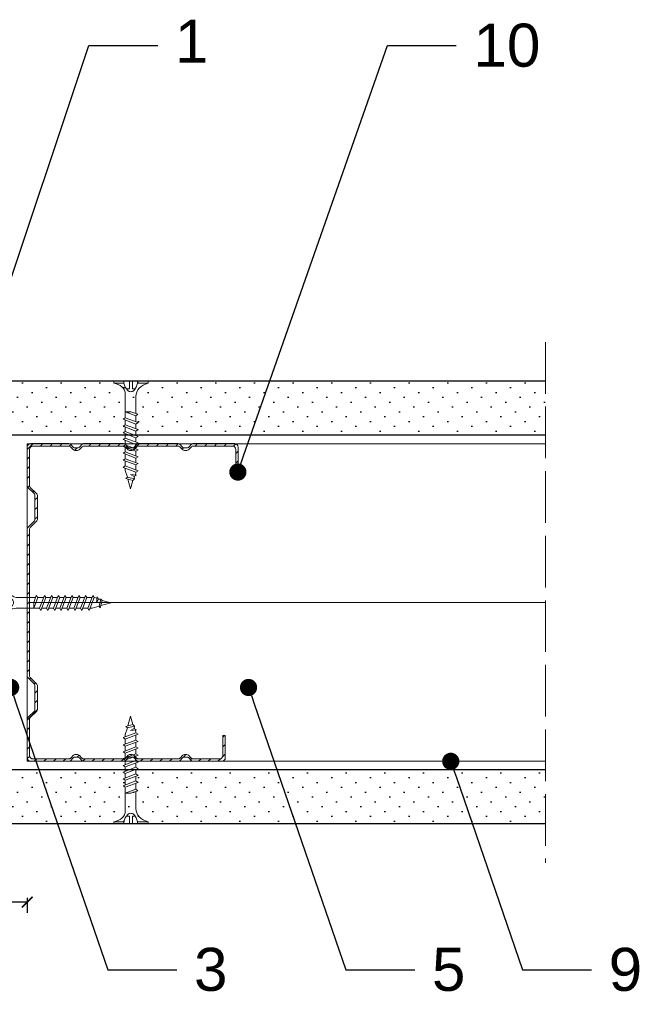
# Model space of a CAD drawing. Header units: millimetres. Extents: x 1776 to 2793, y 1041 to 1933.
# Tile 4 of 9: x 1973 to 2117, y 1650 to 1879. Entities that reach past the tile are written whole.
import ezdxf
from ezdxf import colors
from ezdxf.entities.mleader import LeaderData, LeaderLine
from ezdxf.math import Vec2, Vec3

# ---------------------------------------------------------------- set-up
doc = ezdxf.new("R2010")
doc.units = ezdxf.units.MM
doc.linetypes.add('ACAD_ISO02W100', pattern=[15, 12, -3])
for name, color, linetype, lineweight in [('_ISOVER WELNA', 7, 'BATTING', 9), ('_RIGIPS AKCESORIA', 7, 'Continuous', 18), ('_RIGIPS G-K', 7, 'Continuous', 25), ('_RIGIPS PROFIL', 7, 'Continuous', 18), ('OPISY', 7, 'Continuous', 9), ('PRZERYWANA', 7, 'ACAD_ISO02W100', 9), ('WYMIARY', 7, 'Continuous', 25)]:
    doc.layers.add(name, color=color, linetype=linetype, lineweight=lineweight)
doc.styles.get("Standard").update_dxf_attribs({"font": 'arial.ttf'})
doc.linetypes.add('BATTING', pattern='A,0.00254,-2.54,[134,ltypeshp.shx,S=2.54,R=0,X=-2.54,Y=0],-5.08,[134,ltypeshp.shx,S=2.54,R=180,X=2.54,Y=0],-2.54', length=10.16254)
doc.dimstyles.new('ISO-25', dxfattribs={"dimtxt": 5, "dimasz": 2.5, "dimexe": 2.5, "dimexo": 0.625, "dimtad": 1, "dimtxsty": 'Standard', "dimblk": 'ARCHTICK', "dimcen": 2.5, "dimadec": 0, "dimazin": 0, "dimtfac": 1, "dimtmove": 0, "dimatfit": 3, "dimfxl": 1, "dimfxlon": 1, "dimarcsym": 0})

# ---------------------------------------------------------------- blocks, each defined once
blk = doc.blocks.new('CW 75 ULTRASTIL')
h = blk.add_hatch()
h.set_pattern_fill('ANSI31', color=256, scale=0.5, style=0)
h.paths.add_polyline_path([(106.07, 103.31, -0.414214), (106.87, 104.11), (115.19, 104.11, -0.198912), (115.55, 103.96), (116.25, 103.25, 0.198912), (116.61, 103.11), (117.19, 103.11, 0.198912), (117.55, 103.25), (118.25, 103.96, -0.198912), (118.61, 104.11), (127.89, 104.11, -0.198912), (128.25, 103.96), (128.95, 103.25, 0.198912), (129.31, 103.11), (129.89, 103.11, 0.198912), (130.25, 103.25), (130.95, 103.96, -0.198912), (131.31, 104.11), (140.59, 104.11, -0.198912), (140.95, 103.96), (141.65, 103.25, 0.198912), (142.01, 103.11), (142.59, 103.11, 0.198912), (142.95, 103.25), (143.65, 103.96, -0.198912), (144.01, 104.11), (153.17, 104.11, -0.414214), (153.97, 103.31), (153.97, 98.66), (154.52, 98.66), (154.52, 103.86, 0.414214), (153.72, 104.66), (144.01, 104.66, 0.198912), (143.65, 104.51), (142.95, 103.8, -0.198912), (142.59, 103.66), (142.01, 103.66, -0.198912), (141.65, 103.8), (140.95, 104.51, 0.198912), (140.59, 104.66), (131.31, 104.66, 0.198912), (130.95, 104.51), (130.25, 103.8, -0.198912), (129.89, 103.66), (129.31, 103.66, -0.198912), (128.95, 103.8), (128.25, 104.51, 0.198912), (127.89, 104.66), (118.61, 104.66, 0.198912), (118.25, 104.51), (117.55, 103.8, -0.198912), (117.19, 103.66), (116.61, 103.66, -0.198912), (116.25, 103.8), (115.55, 104.51, 0.198912), (115.19, 104.66), (106.32, 104.66, 0.414214), (105.52, 103.86), (105.52, 94.86, 0.198912), (105.67, 94.51), (107.17, 93, -0.198912), (107.32, 92.65), (107.32, 87.06, -0.198912), (107.17, 86.71), (105.67, 85.2, 0.198912), (105.52, 84.85), (105.52, 50.66, 0.198912), (105.67, 50.31), (107.17, 48.8, -0.198912), (107.32, 48.45), (107.32, 42.86, -0.198912), (107.17, 42.51), (105.67, 41, 0.198912), (105.52, 40.65), (105.52, 31.66, 0.414214), (106.32, 30.86), (115.19, 30.86, 0.198912), (115.55, 31), (116.25, 31.71, -0.198912), (116.61, 31.86), (117.19, 31.86, -0.198912), (117.55, 31.71), (118.25, 31, 0.198912), (118.61, 30.86), (127.89, 30.86, 0.198912), (128.25, 31), (128.95, 31.71, -0.198912), (129.31, 31.86), (129.89, 31.86, -0.198912), (130.25, 31.71), (130.95, 31, 0.198912), (131.31, 30.86), (140.59, 30.86, 0.198912), (140.95, 31), (141.65, 31.71, -0.198912), (142.01, 31.86), (142.59, 31.86, -0.198912), (142.95, 31.71), (143.65, 31, 0.198912), (144.01, 30.86), (150.72, 30.86, 0.414214), (151.52, 31.66), (151.52, 36.86), (150.97, 36.86), (150.97, 32.21, -0.414214), (150.17, 31.41), (144.01, 31.41, -0.198912), (143.65, 31.55), (142.95, 32.26, 0.198912), (142.59, 32.41), (142.01, 32.41, 0.198912), (141.65, 32.26), (140.95, 31.55, -0.198912), (140.59, 31.41), (131.31, 31.41, -0.198912), (130.95, 31.55), (130.25, 32.26, 0.198912), (129.89, 32.41), (129.31, 32.41, 0.198912), (128.95, 32.26), (128.25, 31.55, -0.198912), (127.89, 31.41), (118.61, 31.41, -0.198912), (118.25, 31.55), (117.55, 32.26, 0.198912), (117.19, 32.41), (116.61, 32.41, 0.198912), (116.25, 32.26), (115.55, 31.55, -0.198912), (115.19, 31.41), (106.87, 31.41, -0.414214), (106.07, 32.21), (106.07, 40.65, -0.198912), (106.22, 41), (107.72, 42.51, 0.198912), (107.87, 42.86), (107.87, 48.45, 0.198912), (107.72, 48.8), (106.22, 50.31, -0.198912), (106.07, 50.66), (106.07, 84.85, -0.198912), (106.22, 85.2), (107.72, 86.71, 0.198912), (107.87, 87.06), (107.87, 92.65, 0.198912), (107.72, 93), (106.22, 94.51, -0.198912), (106.07, 94.86)])
at = {"layer": '_RIGIPS PROFIL'}
for p, q in [((105.52, 103.86), (105.52, 94.86)), ((106.07, 103.31), (106.07, 94.86)), ((115.19, 104.66), (106.32, 104.66)), ((115.19, 104.11), (106.87, 104.11)), ((115.55, 104.51), (116.25, 103.8)), ((115.55, 103.96), (116.25, 103.25)), ((117.19, 103.66), (116.61, 103.66)), ((117.19, 103.11), (116.61, 103.11)), ((118.25, 104.51), (117.55, 103.8)), ((118.25, 103.96), (117.55, 103.25)), ((127.89, 104.66), (118.61, 104.66)), ((127.89, 104.11), (118.61, 104.11)), ((128.25, 104.51), (128.95, 103.8)), ((128.25, 103.96), (128.95, 103.25)), ((129.89, 103.66), (129.31, 103.66)), ((129.89, 103.11), (129.31, 103.11)), ((130.95, 104.51), (130.25, 103.8)), ((130.95, 103.96), (130.25, 103.25)), ((131.31, 104.66), (140.59, 104.66)), ((131.31, 104.11), (140.59, 104.11)), ((140.95, 104.51), (141.65, 103.8)), ((140.95, 103.96), (141.65, 103.25)), ((142.59, 103.66), (142.01, 103.66)), ((142.59, 103.11), (142.01, 103.11)), ((143.65, 104.51), (142.95, 103.8)), ((143.65, 103.96), (142.95, 103.25)), ((153.72, 104.66), (144.01, 104.66)), ((153.17, 104.11), (144.01, 104.11)), ((153.97, 98.66), (153.97, 103.31)), ((154.52, 98.66), (154.52, 103.86)), ((153.97, 98.66), (154.52, 98.66)), ((107.17, 93), (105.67, 94.51)), ((107.72, 93), (106.22, 94.51)), ((107.32, 92.65), (107.32, 87.06)), ((107.87, 92.65), (107.87, 87.06)), ((105.52, 84.85), (105.52, 50.66)), ((107.17, 86.71), (105.67, 85.2)), ((106.07, 84.85), (106.07, 50.66)), ((107.72, 86.71), (106.22, 85.2)), ((107.17, 48.8), (105.67, 50.31)), ((107.72, 48.8), (106.22, 50.31)), ((107.32, 42.86), (107.32, 48.45)), ((107.87, 42.86), (107.87, 48.45)), ((107.17, 42.51), (105.67, 41)), ((107.72, 42.51), (106.22, 41)), ((105.52, 31.66), (105.52, 40.65)), ((106.07, 32.21), (106.07, 40.65)), ((150.97, 36.86), (150.97, 32.21)), ((150.97, 36.86), (151.52, 36.86)), ((151.52, 36.86), (151.52, 31.66)), ((115.55, 31.55), (116.25, 32.26)), ((117.19, 32.41), (116.61, 32.41)), ((118.25, 31.55), (117.55, 32.26)), ((128.25, 31.55), (128.95, 32.26)), ((129.89, 32.41), (129.31, 32.41)), ((130.95, 31.55), (130.25, 32.26)), ((140.95, 31.55), (141.65, 32.26)), ((142.59, 32.41), (142.01, 32.41)), ((143.65, 31.55), (142.95, 32.26)), ((115.19, 30.86), (106.32, 30.86)), ((115.19, 31.41), (106.87, 31.41)), ((115.55, 31), (116.25, 31.71)), ((117.19, 31.86), (116.61, 31.86)), ((118.25, 31), (117.55, 31.71)), ((127.89, 31.41), (118.61, 31.41)), ((127.89, 30.86), (118.61, 30.86)), ((128.25, 31), (128.95, 31.71)), ((129.89, 31.86), (129.31, 31.86)), ((130.95, 31), (130.25, 31.71)), ((131.31, 31.41), (140.59, 31.41)), ((131.31, 30.86), (140.59, 30.86)), ((140.95, 31), (141.65, 31.71)), ((142.59, 31.86), (142.01, 31.86)), ((143.65, 31), (142.95, 31.71)), ((150.17, 31.41), (144.01, 31.41)), ((150.72, 30.86), (144.01, 30.86))]:
    blk.add_line(p, q, dxfattribs=at)
for centre, radius, start, end in [((106.32, 103.86), 0.8, 90, 180), ((106.87, 103.31), 0.8, 90, 180), ((115.19, 104.16), 0.5, 45, 90), ((115.19, 103.61), 0.5, 45, 90), ((116.61, 104.16), 0.5, 225, 270), ((116.61, 103.61), 0.5, 225, 270), ((117.19, 104.16), 0.5, 270, 315), ((117.19, 103.61), 0.5, 270, 315), ((118.61, 104.16), 0.5, 90, 135), ((118.61, 103.61), 0.5, 90, 135), ((127.89, 104.16), 0.5, 45, 90), ((127.89, 103.61), 0.5, 45, 90), ((129.31, 104.16), 0.5, 225, 270), ((129.31, 103.61), 0.5, 225, 270), ((129.89, 104.16), 0.5, 270, 315), ((129.89, 103.61), 0.5, 270, 315), ((131.31, 104.16), 0.5, 90, 135), ((131.31, 103.61), 0.5, 90, 135), ((140.59, 104.16), 0.5, 45, 90), ((140.59, 103.61), 0.5, 45, 90), ((142.01, 104.16), 0.5, 225, 270), ((142.01, 103.61), 0.5, 225, 270), ((142.59, 104.16), 0.5, 270, 315), ((142.59, 103.61), 0.5, 270, 315), ((144.01, 104.16), 0.5, 90, 135), ((144.01, 103.61), 0.5, 90, 135), ((153.17, 103.31), 0.8, 0, 90), ((153.72, 103.86), 0.8, 0, 90), ((106.02, 94.86), 0.5, 180, 225), ((106.57, 94.86), 0.5, 180, 225), ((106.82, 92.65), 0.5, 0, 45), ((107.37, 92.65), 0.5, 0, 45), ((106.82, 87.06), 0.5, 315, 0), ((107.37, 87.06), 0.5, 315, 0), ((106.02, 84.85), 0.5, 135, 180), ((106.57, 84.85), 0.5, 135, 180), ((106.02, 50.66), 0.5, 180, 225), ((106.57, 50.66), 0.5, 180, 225), ((106.82, 48.45), 0.5, 0, 45), ((107.37, 48.45), 0.5, 0, 45), ((106.82, 42.86), 0.5, 315, 0), ((107.37, 42.86), 0.5, 315, 0), ((106.02, 40.65), 0.5, 135, 180), ((106.57, 40.65), 0.5, 135, 180), ((106.87, 32.21), 0.8, 180, 270), ((116.61, 31.91), 0.5, 90, 135), ((117.19, 31.91), 0.5, 45, 90), ((129.31, 31.91), 0.5, 90, 135), ((129.89, 31.91), 0.5, 45, 90), ((142.01, 31.91), 0.5, 90, 135), ((142.59, 31.91), 0.5, 45, 90), ((150.17, 32.21), 0.8, 270, 0), ((106.32, 31.66), 0.8, 180, 270), ((115.19, 31.91), 0.5, 270, 315), ((115.19, 31.36), 0.5, 270, 315), ((116.61, 31.36), 0.5, 90, 135), ((117.19, 31.36), 0.5, 45, 90), ((118.61, 31.91), 0.5, 225, 270), ((118.61, 31.36), 0.5, 225, 270), ((127.89, 31.91), 0.5, 270, 315), ((127.89, 31.36), 0.5, 270, 315), ((129.31, 31.36), 0.5, 90, 135), ((129.89, 31.36), 0.5, 45, 90), ((131.31, 31.91), 0.5, 225, 270), ((131.31, 31.36), 0.5, 225, 270), ((140.59, 31.91), 0.5, 270, 315), ((140.59, 31.36), 0.5, 270, 315), ((142.01, 31.36), 0.5, 90, 135), ((142.59, 31.36), 0.5, 45, 90), ((144.01, 31.91), 0.5, 225, 270), ((144.01, 31.36), 0.5, 225, 270), ((150.72, 31.66), 0.8, 270, 0)]:
    blk.add_arc(centre, radius, start, end, dxfattribs=at)
blk = doc.blocks.new('TN 25')
at = {"layer": '_RIGIPS AKCESORIA'}
for p, q in [((0, -0.84), (0, 7.16)), ((0, 7.16), (0.46, 7.16)), ((0.46, 7.16), (0.46, 4.78)), ((0.46, 4.78), (0, 4.78)), ((8.47, 4.46), (8.79, 5)), ((8.79, 5), (9.93, 2.01)), ((10.1, 4.46), (10.41, 5)), ((10.41, 5), (11.56, 2.01)), ((11.67, 4.46), (11.99, 5)), ((11.99, 5), (13.14, 2.01)), ((13.21, 4.46), (13.52, 5)), ((13.52, 5), (14.67, 2.01)), ((14.8, 4.46), (15.12, 5)), ((15.12, 5), (16.26, 2.01)), ((16.42, 4.46), (16.73, 5)), ((16.73, 5), (17.88, 2.01)), ((17.99, 4.46), (18.31, 5)), ((18.31, 5), (19.45, 2.01)), ((19.68, 4.46), (20, 5)), ((20, 5), (21.14, 2.01)), ((0, 3.5), (1.77, 3.5)), ((0, 2.83), (1.77, 2.83)), ((1.77, 3.5), (1.77, 4.2)), ((1.77, 2.83), (1.77, 2.18)), ((3.02, 4.46), (8.47, 4.46)), ((7.12, 4.46), (7.12, 3.18)), ((8.03, 2.01), (7.12, 4.46)), ((7.12, 3.18), (7.65, 1.53)), ((9.61, 1.51), (8.47, 4.46)), ((9, 4.46), (10.1, 4.46)), ((11.23, 1.51), (10.1, 4.46)), ((10.62, 4.46), (11.67, 4.46)), ((12.81, 1.51), (11.67, 4.46)), ((12.2, 4.46), (13.21, 4.46)), ((14.34, 1.51), (13.21, 4.46)), ((13.73, 4.46), (14.8, 4.46)), ((15.94, 1.51), (14.8, 4.46)), ((15.33, 4.46), (16.42, 4.46)), ((17.55, 1.51), (16.42, 4.46)), ((16.94, 4.46), (17.99, 4.46)), ((19.13, 1.51), (17.99, 4.46)), ((18.52, 4.46), (19.68, 4.46)), ((20.82, 1.51), (19.68, 4.46)), ((20.21, 4.46), (20.7, 4.46)), ((20.7, 4.46), (22.28, 3.98)), ((21.85, 1.83), (21.67, 3.28)), ((21.67, 3.28), (22.14, 2.4)), ((22.14, 2.4), (21.85, 1.83)), ((22.7, 2.36), (22.14, 2.4)), ((22.28, 3.98), (22.56, 4.37)), ((22.7, 2.36), (22.28, 3.98)), ((22.56, 4.37), (23.03, 2.71)), ((23.03, 2.71), (22.7, 2.36)), ((22.71, 3.85), (25, 3.24)), ((25, 3.24), (23.03, 2.71)), ((0.46, 1.64), (0, 1.64)), ((0.46, -0.84), (0.46, 1.64)), ((7.49, 2.01), (3.55, 2.01)), ((7.65, 1.53), (8.03, 2.01)), ((9.41, 2.01), (8.03, 2.01)), ((9.93, 2.01), (9.61, 1.51)), ((11.04, 2.01), (9.93, 2.01)), ((11.56, 2.01), (11.23, 1.51)), ((12.61, 2.01), (11.56, 2.01)), ((13.14, 2.01), (12.81, 1.51)), ((14.15, 2.01), (13.14, 2.01)), ((14.67, 2.01), (14.34, 1.51)), ((15.74, 2.01), (14.67, 2.01)), ((16.26, 2.01), (15.94, 1.51)), ((17.36, 2.01), (16.26, 2.01)), ((17.88, 2.01), (17.55, 1.51)), ((18.93, 2.01), (17.88, 2.01)), ((19.45, 2.01), (19.13, 1.51)), ((19.45, 2.01), (20.62, 2.01)), ((21.14, 2.01), (20.82, 1.51)), ((21.14, 2.01), (21.81, 2.12)), ((0, -0.84), (0.46, -0.84))]:
    blk.add_line(p, q, dxfattribs=at)
for centre, major_axis, ratio, start_param, end_param in [((3.09, 7.67), (0.17, 3.2), 0.826134, 1.773653, 3.180586), ((-0.04, 0.9), (0, 3.93), 0.848176, -0.720942, -0.151112), ((0.59, 4.62), (0, 2.81), 0.848176, 3.475072, 3.862535), ((1.66, 3.18), (0, 0.895), 0.848176, -1.552777, -0.720942), ((1.66, 3.18), (0, 0.895), 0.848176, 3.862535, 4.730408), ((3.37, -1.57), (0.28, 3.57), 0.832181, 0.035984, 1.430787), ((-2.73, 15.91), (0, 14.76), 0.848176, 3.399396, 3.475072)]:
    blk.add_ellipse(centre, major_axis=major_axis, ratio=ratio, start_param=start_param, end_param=end_param, dxfattribs=at)
blk = doc.blocks.new('_Dot')
at = {"color": 0, "linetype": 'ByBlock', "lineweight": -2}
blk.add_line((-0.5, 0), (-1, 0), dxfattribs=at)
at = {"color": 0, "linetype": 'ByBlock', "const_width": 0.5}
blk.add_lwpolyline([(-0.25, 0, 1), (0.25, 0, 1)], format="xyb", close=True, dxfattribs=at)
blk = doc.blocks.new('_ArchTick')
at = {"color": 0, "linetype": 'ByBlock', "const_width": 0.15}
blk.add_lwpolyline([(-0.5, -0.5), (0.5, 0.5)], dxfattribs=at)
blk = doc.blocks.new('*D20')
at = {"layer": 'Defpoints', "color": 0, "transparency": 16777216}
for p in [(1974.53, 1706.77), (1956.03, 1704.77), (1956.03, 1674.08)]:
    blk.add_point(p, dxfattribs=at)
at = {"layer": 'WYMIARY', "color": 0, "lineweight": -2, "transparency": 16777216}
for p, q in [((1956.03, 1675.08), (1956.03, 1671.58)), ((1974.53, 1675.08), (1974.53, 1671.58)), ((1974.53, 1674.08), (1956.03, 1674.08))]:
    blk.add_line(p, q, dxfattribs=at)
at = {"layer": 'WYMIARY', "color": 0, "lineweight": -2, "transparency": 16777216, "xscale": 2.5, "yscale": 2.5, "zscale": 2.5, "rotation": 180}
blk.add_blockref('_ArchTick', (1956.03, 1674.08), dxfattribs=at)
at = {"layer": 'WYMIARY', "color": 0, "lineweight": -2, "transparency": 16777216, "xscale": 2.5, "yscale": 2.5, "zscale": 2.5}
blk.add_blockref('_ArchTick', (1974.53, 1674.08), dxfattribs=at)
at = {"layer": 'WYMIARY', "color": 0, "transparency": 16777216, "insert": (1965.28, 1677.25), "char_height": 5, "attachment_point": 5}
blk.add_mtext('a', dxfattribs=at)

msp = doc.modelspace()

# ---------------------------------------------------------------- hatches: boundary and pattern name
at = {"layer": '_RIGIPS G-K'}
h = msp.add_hatch(dxfattribs=at)
h.set_pattern_fill('DOTS', color=256, scale=2, angle=-45, style=0)
h.set_pattern_definition([(315, (-510.7426, -54.1), (3.367596, 1.122532), [0, -3.175])])
h.paths.add_polyline_path([(2094.883, 1795.066), (1892.03, 1795.066), (1892.03, 1782.566), (2094.883, 1782.566)])
h = msp.add_hatch(dxfattribs=at)
h.set_pattern_fill('DOTS', color=256, scale=2, angle=-45, style=0)
h.set_pattern_definition([(315, (-510.7426, -29.1), (3.367596, 1.122532), [0, -3.175])])
h.paths.add_polyline_path([(2094.883, 1704.766), (1899.53, 1704.766), (1899.53, 1692.266), (2094.883, 1692.266)])

# ---------------------------------------------------------------- linework, layer by layer
at = {"layer": '_ISOVER WELNA', "ltscale": 3.6}
msp.add_line((2094.883, 1743.666), (1975.08, 1743.666), dxfattribs=at)
at = {"layer": '_RIGIPS G-K'}
for p, q in [((2094.883, 1795.066), (1892.03, 1795.066)), ((2094.883, 1782.566), (1849.53, 1782.566)), ((2094.883, 1704.766), (1849.53, 1704.766)), ((2094.883, 1692.266), (1899.53, 1692.266))]:
    msp.add_line(p, q, dxfattribs=at)
at = {"layer": '_RIGIPS PROFIL'}
for p, q in [((2094.883, 1780.566), (1974.53, 1780.566)), ((1974.53, 1780.566), (1974.53, 1706.766)), ((2094.883, 1706.766), (1974.53, 1706.766))]:
    msp.add_line(p, q, dxfattribs=at)
at = {"layer": 'PRZERYWANA'}
msp.add_line((2094.883, 1804.166), (2094.883, 1683.166), dxfattribs=at)

# ---------------------------------------------------------------- block references
at = {"layer": '_RIGIPS AKCESORIA', "xscale": -1}
for p, rotation in [((2001.774, 1795.066), 90), ((1968.927, 1746.831), 180)]:
    msp.add_blockref('TN 25', p, dxfattribs=dict(at, rotation=rotation))
at = {"layer": '_RIGIPS AKCESORIA', "rotation": 90}
msp.add_blockref('TN 25', (2001.774, 1692.266), dxfattribs=at)
at = {"layer": '_RIGIPS PROFIL'}
msp.add_blockref('CW 75 ULTRASTIL', (1869.01, 1675.909), dxfattribs=at)

# ---------------------------------------------------------------- dimensions: what is measured, and where the dimension line sits
at = {"layer": 'WYMIARY'}
dim = msp.add_linear_dim(base=(1956.03, 1674.082), p1=(1974.53, 1706.766), p2=(1956.03, 1704.766), text='a', dimstyle='ISO-25', override={"dimtad": 3, "dimtmove": 2}, dxfattribs=at)
dim.commit()
dim.dimension.update_dxf_attribs({"geometry": '*D20', "text_midpoint": (1965.28, 1677.248)})

# ---------------------------------------------------------------- leaders
at = {"layer": 'OPISY'}
ml = msp.add_multileader_mtext('Standard', dxfattribs=at)
ml.set_content('1', color=256)
ml.set_leader_properties()
ml.set_arrow_properties(name='DOT')
ml.build(insert=Vec2(0, 0))
ctx = ml.context
ctx.base_point, ctx.char_height, ctx.landing_gap_size, ctx.plane_origin = Vec3(2004.844, 1873.072), 10, 4, Vec3(1812.256, 2016.732)
notes = []
notes.append((ctx, [(0, (1, 1, 0), (1988.844, 1873.072), (1, 0), 16, [(0, [(1960.256, 1787.537)], 0, [])])]))
ctx.mtext.insert, ctx.mtext.flow_direction = Vec3(2008.844, 1879.072), 5
ml = msp.add_multileader_mtext('Standard', dxfattribs=at)
ml.set_content('10', color=256)
ml.set_leader_properties()
ml.set_arrow_properties(name='DOT')
ml.build(insert=Vec2(0, 0))
ctx = ml.context
ctx.base_point, ctx.char_height, ctx.landing_gap_size, ctx.plane_origin = Vec3(2074.18, 1873.072), 10, 4, Vec3(1881.592, 2016.732)
notes.append((ctx, [(0, (1, 1, 0), (2058.18, 1873.072), (1, 0), 16, [(0, [(2023.454, 1773.97)], 0, [])])]))
ctx.mtext.insert, ctx.mtext.flow_direction = Vec3(2078.18, 1878.158), 5
ml = msp.add_multileader_mtext('Standard', dxfattribs=at)
ml.set_content('3', color=256)
ml.set_leader_properties()
ml.set_arrow_properties(name='DOT')
ml.build(insert=Vec2(0, 0))
ctx = ml.context
ctx.base_point, ctx.char_height, ctx.landing_gap_size, ctx.plane_origin = Vec3(2009.275, 1658.351), 10, 4, Vec3(1816.686, 1514.692)
notes.append((ctx, [(0, (1, 1, 0), (1993.275, 1658.351), (1, 0), 16, [(0, [(1970.679, 1723.924)], 0, [])])]))
ctx.mtext.insert, ctx.mtext.flow_direction = Vec3(2013.275, 1663.44), 5
ml = msp.add_multileader_mtext('Standard', dxfattribs=at)
ml.set_content('5', color=256)
ml.set_leader_properties()
ml.set_arrow_properties(name='DOT')
ml.build(insert=Vec2(0, 0))
ctx = ml.context
ctx.base_point, ctx.char_height, ctx.landing_gap_size, ctx.plane_origin = Vec3(2064.532, 1658.351), 10, 4, Vec3(1871.943, 1514.692)
notes.append((ctx, [(0, (1, 1, 0), (2048.532, 1658.351), (1, 0), 16, [(0, [(2025.935, 1723.924)], 0, [])])]))
ctx.mtext.insert, ctx.mtext.flow_direction = Vec3(2068.532, 1663.436), 5
ml = msp.add_multileader_mtext('Standard', dxfattribs=at)
ml.set_content('9', color=256)
ml.set_leader_properties()
ml.set_arrow_properties(name='DOT')
ml.build(insert=Vec2(0, 0))
ctx = ml.context
ctx.base_point, ctx.char_height, ctx.landing_gap_size, ctx.plane_origin = Vec3(2105.588, 1658.351), 10, 4, Vec3(1912.999, 1514.692)
notes.append((ctx, [(0, (1, 1, 0), (2089.588, 1658.351), (1, 0), 16, [(0, [(2072.904, 1706.766)], 0, [])])]))
ctx.mtext.insert, ctx.mtext.flow_direction = Vec3(2109.588, 1663.436), 5
for ctx, leaders in notes:
    for number, flags, end, landing, length, lines in leaders:
        leader = LeaderData()
        leader.index, (leader.has_last_leader_line, leader.has_dogleg_vector, leader.attachment_direction) = number, flags
        leader.last_leader_point, leader.dogleg_vector, leader.dogleg_length = Vec3(end), Vec3(landing), length
        for number, points, colour, breaks in lines:
            line = LeaderLine()
            line.index, line.vertices, line.color, line.breaks = number, Vec3.list(points), colors.encode_raw_color(colour), breaks
            leader.lines.append(line)
        ctx.leaders.append(leader)

doc.saveas('drawing.dxf')
